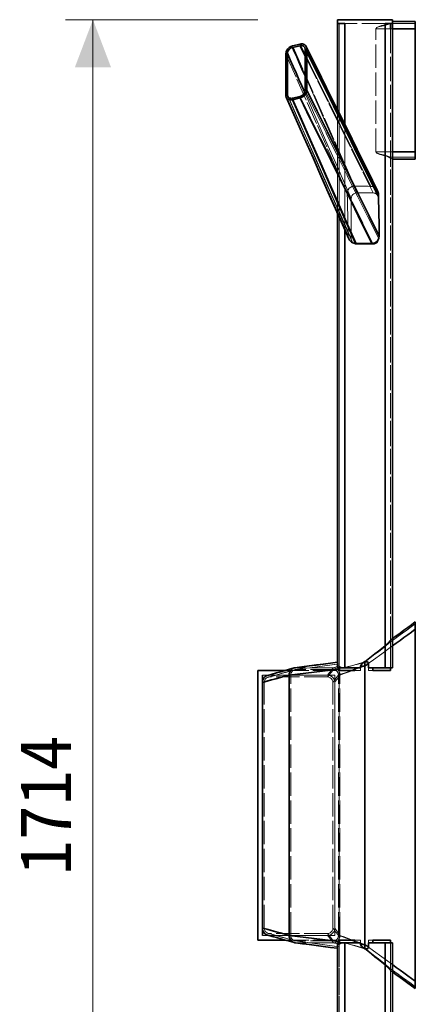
# Model space of a CAD drawing. Header units: millimetres. Extents: x 0 to 420, y 0 to 297.
# Tile 7 of 13: x 108 to 129, y 189 to 243. Entities that reach past the tile are written whole.
import ezdxf
from ezdxf.enums import TextEntityAlignment as Align

# ---------------------------------------------------------------- set-up
doc = ezdxf.new("R2010")
doc.units = ezdxf.units.MM
doc.linetypes.add('DASHED', pattern=[1.524, 1.27, -0.254])
for name, color, linetype, lineweight, true_color in [('DIM', 7, 'Continuous', 18, 0x1e5aa0), ('HIDDEN', 7, 'DASHED', 13, 0x969696), ('OUTLINE', 7, 'Continuous', 35, 0x141414)]:
    doc.layers.add(name, color=color, linetype=linetype, lineweight=lineweight, true_color=true_color)
doc.styles.add('ZH', font='simsun.ttc')

msp = doc.modelspace()

# ---------------------------------------------------------------- hatches: boundary and pattern name
at = {"layer": 'DIM'}
msp.add_hatch(color=7, dxfattribs=at).paths.add_polyline_path([(111.7, 242.85), (110.712, 240.25), (112.688, 240.25)])

# ---------------------------------------------------------------- linework, layer by layer
for points in [[(120.7, 242.85), (110.2, 242.85)], [(111.7, 157.15), (111.7, 242.85)]]:
    msp.add_lwpolyline(points, dxfattribs=at)
at = {"layer": 'HIDDEN'}
for points in [[(125.05, 242.65), (125.05, 242.85)], [(125.05, 242.85), (128.05, 242.85)], [(128.05, 242.65), (128.05, 242.85)], [(125.45, 242.65), (125.383, 242.65), (125.317, 242.65), (125.25, 242.65), (125.183, 242.65), (125.117, 242.65), (125.05, 242.65)], [(125.05, 207.631), (125.05, 242.65)], [(125.05, 242.65), (125.117, 242.65), (125.183, 242.65), (125.25, 242.65), (125.317, 242.65), (125.383, 242.65), (125.45, 242.65)], [(125.05, 242.65), (125.45, 242.65)], [(125.45, 242.65), (125.4, 242.65), (125.35, 242.65), (125.3, 242.65), (125.25, 242.65), (125.2, 242.65), (125.15, 242.65)], [(125.15, 242.65), (125.15, 207.552)], [(125.15, 242.65), (125.2, 242.65), (125.25, 242.65), (125.3, 242.65), (125.35, 242.65), (125.4, 242.65), (125.45, 242.65)], [(125.15, 207.35), (125.15, 242.65)], [(125.45, 207.522), (125.45, 242.65)], [(127.65, 242.65), (125.45, 242.65)], [(127.65, 242.65), (125.45, 242.65)], [(125.45, 207.507), (125.45, 242.65)], [(125.45, 207.5), (125.45, 242.65)], [(127.65, 242.569), (127.556, 242.549), (127.462, 242.527), (127.37, 242.5), (127.28, 242.468), (127.194, 242.424), (127.139, 242.35)], [(127.65, 242.536), (127.558, 242.521), (127.466, 242.502), (127.375, 242.481), (127.285, 242.454), (127.199, 242.417), (127.139, 242.35)], [(127.139, 235.65), (127.139, 242.35)], [(127.139, 235.65), (127.139, 242.35)], [(127.139, 242.35), (129.3, 242.35)], [(127.139, 242.35), (129.3, 242.35)], [(127.65, 242.65), (127.7, 242.65), (127.75, 242.65), (127.8, 242.65), (127.85, 242.65), (127.9, 242.65), (127.95, 242.65)], [(127.933, 242.65), (127.885, 242.65), (127.838, 242.65), (127.791, 242.65), (127.744, 242.65), (127.697, 242.65), (127.65, 242.65)], [(127.65, 242.536), (127.65, 242.65)], [(127.65, 242.536), (127.699, 242.549), (127.747, 242.568), (127.793, 242.59), (127.838, 242.613), (127.884, 242.635), (127.933, 242.65)], [(128.05, 242.65), (127.983, 242.65), (127.917, 242.65), (127.85, 242.65), (127.783, 242.65), (127.717, 242.65), (127.65, 242.65)], [(127.65, 242.65), (128.05, 242.65)], [(127.65, 242.569), (127.65, 242.65)], [(127.65, 242.569), (127.683, 242.577), (127.715, 242.588), (127.747, 242.602), (127.777, 242.617), (127.808, 242.633), (127.837, 242.65)], [(127.65, 242.65), (127.681, 242.65), (127.712, 242.65), (127.744, 242.65), (127.775, 242.65), (127.806, 242.65), (127.837, 242.65)], [(127.65, 207.5), (127.65, 242.65)], [(127.837, 242.65), (127.873, 242.65), (127.908, 242.65), (127.944, 242.65), (127.979, 242.65), (128.015, 242.65), (128.05, 242.65)], [(127.933, 242.65), (129.3, 242.65)], [(129.3, 242.65), (127.95, 242.65)], [(127.95, 207.5), (127.95, 242.65)], [(127.95, 242.35), (127.95, 235.65)], [(127.95, 242.35), (128.175, 242.35), (128.4, 242.35), (128.625, 242.35), (128.85, 242.35), (129.075, 242.35), (129.3, 242.35)], [(128.05, 242.65), (128.05, 242.667), (128.05, 242.683), (128.05, 242.7), (128.05, 242.717), (128.05, 242.733), (128.05, 242.75)], [(128.05, 242.75), (128.05, 242.733), (128.05, 242.717), (128.05, 242.7), (128.05, 242.683), (128.05, 242.667), (128.05, 242.65)], [(128.05, 242.75), (128.258, 242.75), (128.467, 242.75), (128.675, 242.75), (128.883, 242.75), (129.092, 242.75), (129.3, 242.75)], [(128.05, 242.35), (128.05, 242.4), (128.05, 242.45), (128.05, 242.5), (128.05, 242.55), (128.05, 242.6), (128.05, 242.65)], [(128.05, 242.35), (128.05, 235.65)], [(129.3, 242.35), (129.3, 242.417), (129.3, 242.483), (129.3, 242.55), (129.3, 242.617), (129.3, 242.683), (129.3, 242.75)], [(129.3, 242.35), (129.3, 242.4), (129.3, 242.45), (129.3, 242.5), (129.3, 242.55), (129.3, 242.6), (129.3, 242.65)], [(129.3, 242.65), (129.3, 242.6), (129.3, 242.55), (129.3, 242.5), (129.3, 242.45), (129.3, 242.4), (129.3, 242.35)], [(129.3, 242.35), (129.3, 235.65)], [(129.3, 242.35), (129.3, 235.65)], [(129.3, 242.35), (129.3, 235.65)], [(125.979, 233.773), (125.415, 235.048), (124.851, 236.322), (124.286, 237.596), (123.722, 238.87), (123.158, 240.145), (122.594, 241.419)], [(126.871, 233.759), (126.319, 234.867), (125.767, 235.975), (125.215, 237.084), (124.663, 238.192), (124.11, 239.3), (123.558, 240.408), (123.006, 241.517)], [(127.269, 233.233), (126.696, 234.391), (126.124, 235.548), (125.551, 236.706), (124.979, 237.863), (124.406, 239.021), (123.834, 240.178), (123.261, 241.336)], [(127.3, 233.1), (126.726, 234.264), (126.152, 235.428), (125.578, 236.591), (125.004, 237.755), (124.43, 238.919), (123.855, 240.083), (123.281, 241.246)], [(125.585, 233.363), (125.025, 234.635), (124.465, 235.907), (123.906, 237.179), (123.346, 238.452), (122.787, 239.724), (122.227, 240.996)], [(127, 233.4), (126.38, 234.647), (125.76, 235.893), (125.141, 237.14), (124.521, 238.386), (123.901, 239.633), (123.281, 240.88)], [(126.1, 233.4), (125.63, 234.463), (125.16, 235.526), (124.691, 236.589), (124.221, 237.653), (123.751, 238.716), (123.281, 239.779)], [(125.63, 231.058), (125.063, 232.337), (124.496, 233.616), (123.929, 234.895), (123.361, 236.174), (122.794, 237.453), (122.227, 238.732)], [(125.8, 230.9), (125.303, 232.022), (124.805, 233.144), (124.308, 234.266), (123.811, 235.388), (123.313, 236.51), (122.816, 237.632), (122.319, 238.754)], [(125.826, 230.779), (125.327, 231.906), (124.829, 233.034), (124.33, 234.161), (123.831, 235.289), (123.333, 236.416), (122.834, 237.544), (122.335, 238.671)], [(126.1, 230.6), (125.599, 231.738), (125.098, 232.876), (124.597, 234.015), (124.096, 235.153), (123.596, 236.291), (123.095, 237.429), (122.594, 238.567)], [(127, 230.6), (126.429, 231.752), (125.859, 232.904), (125.288, 234.056), (124.718, 235.209), (124.147, 236.361), (123.577, 237.513), (123.006, 238.665)], [(125.8, 233.1), (125.377, 234.063), (124.953, 235.026), (124.53, 235.989), (124.106, 236.952), (123.683, 237.915), (123.259, 238.878)], [(127.3, 230.9), (126.726, 232.055), (126.152, 233.209), (125.578, 234.364), (125.004, 235.518), (124.43, 236.673), (123.855, 237.827), (123.281, 238.982)], [(125.05, 232.286), (125.05, 237.943)], [(125.45, 231.381), (125.45, 237.135)], [(127.139, 235.65), (127.199, 235.583), (127.285, 235.546), (127.375, 235.519), (127.466, 235.498), (127.558, 235.479), (127.65, 235.464)], [(127.139, 235.65), (127.194, 235.576), (127.28, 235.532), (127.37, 235.5), (127.462, 235.473), (127.556, 235.451), (127.65, 235.431)], [(127.139, 235.65), (127.499, 235.65), (127.86, 235.65), (128.22, 235.65), (128.58, 235.65), (128.94, 235.65), (129.3, 235.65)], [(127.139, 235.65), (127.499, 235.65), (127.86, 235.65), (128.22, 235.65), (128.58, 235.65), (128.94, 235.65), (129.3, 235.65)], [(127.933, 235.35), (127.884, 235.365), (127.838, 235.387), (127.793, 235.41), (127.747, 235.432), (127.699, 235.451), (127.65, 235.464)], [(127.65, 208.663), (127.65, 235.464)], [(127.65, 208.716), (127.65, 235.431)], [(128.033, 235.25), (127.967, 235.275), (127.906, 235.31), (127.844, 235.346), (127.782, 235.381), (127.718, 235.411), (127.65, 235.431)], [(127.933, 235.35), (128.16, 235.35), (128.388, 235.35), (128.616, 235.35), (128.844, 235.35), (129.072, 235.35), (129.3, 235.35)], [(127.95, 235.35), (127.947, 235.35), (127.944, 235.35), (127.941, 235.35), (127.938, 235.35), (127.935, 235.35), (127.933, 235.35)], [(127.95, 235.35), (127.95, 235.4), (127.95, 235.45), (127.95, 235.5), (127.95, 235.55), (127.95, 235.6), (127.95, 235.65)], [(127.95, 235.65), (129.3, 235.65)], [(127.95, 208.918), (127.95, 235.35)], [(127.95, 235.35), (128.175, 235.35), (128.4, 235.35), (128.625, 235.35), (128.85, 235.35), (129.075, 235.35), (129.3, 235.35)], [(128.033, 235.25), (128.036, 235.25), (128.039, 235.25), (128.042, 235.25), (128.044, 235.25), (128.047, 235.25), (128.05, 235.25)], [(128.05, 235.25), (128.047, 235.25), (128.044, 235.25), (128.042, 235.25), (128.039, 235.25), (128.036, 235.25), (128.033, 235.25)], [(128.05, 235.25), (128.05, 235.317), (128.05, 235.383), (128.05, 235.45), (128.05, 235.517), (128.05, 235.583), (128.05, 235.65)], [(128.05, 209.091), (128.05, 235.25)], [(129.3, 235.35), (129.3, 235.4), (129.3, 235.45), (129.3, 235.5), (129.3, 235.55), (129.3, 235.6), (129.3, 235.65)], [(129.3, 235.65), (129.3, 235.6), (129.3, 235.55), (129.3, 235.5), (129.3, 235.45), (129.3, 235.4), (129.3, 235.35)], [(129.3, 235.25), (129.3, 235.317), (129.3, 235.383), (129.3, 235.45), (129.3, 235.517), (129.3, 235.583), (129.3, 235.65)], [(125.585, 233.363), (125.595, 233.468), (125.631, 233.569), (125.692, 233.655), (125.775, 233.722), (125.873, 233.762), (125.979, 233.773)], [(125.979, 233.773), (126.128, 233.771), (126.276, 233.768), (126.425, 233.766), (126.574, 233.764), (126.722, 233.761), (126.871, 233.759)], [(126.871, 233.759), (126.916, 233.755), (126.961, 233.746), (127.004, 233.732), (127.046, 233.713), (127.085, 233.69), (127.122, 233.664)], [(125.63, 231.058), (125.625, 231.442), (125.619, 231.826), (125.613, 232.21), (125.605, 232.594), (125.596, 232.979), (125.585, 233.363)], [(126.1, 233.4), (126.022, 233.39), (125.95, 233.36), (125.888, 233.312), (125.84, 233.25), (125.81, 233.178), (125.8, 233.1)], [(125.8, 233.1), (125.81, 233.178), (125.84, 233.25), (125.888, 233.312), (125.95, 233.36), (126.022, 233.39), (126.1, 233.4)], [(125.8, 233.1), (125.8, 230.9)], [(125.8, 230.9), (125.8, 233.1)], [(127, 233.4), (126.1, 233.4)], [(127, 233.4), (126.1, 233.4)], [(127.3, 233.1), (127.29, 233.178), (127.26, 233.25), (127.212, 233.312), (127.15, 233.36), (127.078, 233.39), (127, 233.4)], [(127, 233.4), (127.055, 233.395), (127.109, 233.38), (127.158, 233.355), (127.202, 233.321), (127.24, 233.28), (127.269, 233.233)], [(127.269, 233.233), (127.278, 233.212), (127.286, 233.19), (127.292, 233.168), (127.296, 233.146), (127.299, 233.123), (127.3, 233.1)], [(127.3, 230.9), (127.3, 233.1)], [(127.3, 230.9), (127.3, 233.1)], [(125.666, 230.893), (125.655, 230.919), (125.646, 230.946), (125.64, 230.974), (125.634, 231.001), (125.631, 231.029), (125.63, 231.058)], [(125.8, 230.9), (125.81, 230.822), (125.84, 230.75), (125.888, 230.688), (125.95, 230.64), (126.022, 230.61), (126.1, 230.6)], [(125.826, 230.779), (125.818, 230.798), (125.811, 230.818), (125.806, 230.838), (125.803, 230.859), (125.801, 230.879), (125.8, 230.9)], [(126.1, 230.6), (126.043, 230.606), (125.987, 230.622), (125.936, 230.649), (125.891, 230.685), (125.854, 230.728), (125.826, 230.779)], [(126.1, 230.6), (127, 230.6)], [(127, 230.6), (126.1, 230.6)], [(127.3, 230.9), (127.29, 230.822), (127.26, 230.75), (127.212, 230.688), (127.15, 230.64), (127.078, 230.61), (127, 230.6)], [(127, 230.6), (127.078, 230.61), (127.15, 230.64), (127.212, 230.688), (127.26, 230.75), (127.29, 230.822), (127.3, 230.9)], [(128.007, 209.059), (128.222, 209.216), (128.438, 209.373), (128.653, 209.53), (128.869, 209.686), (129.084, 209.843), (129.3, 210)], [(129.3, 209.6), (129.3, 209.667), (129.3, 209.733), (129.3, 209.8), (129.3, 209.867), (129.3, 209.933), (129.3, 210)], [(126.55, 207.6), (127.008, 207.933), (127.467, 208.267), (127.925, 208.6), (128.383, 208.933), (128.842, 209.267), (129.3, 209.6)], [(126.55, 207.6), (127.008, 207.933), (127.467, 208.267), (127.925, 208.6), (128.383, 208.933), (128.842, 209.267), (129.3, 209.6)], [(127.895, 208.878), (128.129, 209.049), (128.363, 209.219), (128.598, 209.389), (128.832, 209.559), (129.066, 209.73), (129.3, 209.9)], [(127.95, 208.918), (128.175, 209.082), (128.4, 209.245), (128.625, 209.409), (128.85, 209.573), (129.075, 209.736), (129.3, 209.9)], [(127.95, 208.618), (128.175, 208.782), (128.4, 208.945), (128.625, 209.109), (128.85, 209.273), (129.075, 209.436), (129.3, 209.6)], [(129.3, 209.9), (129.3, 209.85), (129.3, 209.8), (129.3, 209.75), (129.3, 209.7), (129.3, 209.65), (129.3, 209.6)], [(129.3, 209.6), (129.3, 209.65), (129.3, 209.7), (129.3, 209.75), (129.3, 209.8), (129.3, 209.85), (129.3, 209.9)], [(129.3, 190.4), (129.3, 209.6)], [(129.3, 190.4), (129.3, 209.6)], [(129.3, 190.4), (129.3, 209.6)], [(127.65, 208.716), (127.713, 208.769), (127.773, 208.826), (127.831, 208.885), (127.888, 208.945), (127.946, 209.004), (128.007, 209.059)], [(128.007, 209.059), (128.014, 209.065), (128.021, 209.07), (128.028, 209.075), (128.036, 209.08), (128.043, 209.086), (128.05, 209.091)], [(128.05, 208.691), (128.05, 208.758), (128.05, 208.824), (128.05, 208.891), (128.05, 208.958), (128.05, 209.024), (128.05, 209.091)], [(126.55, 207.833), (126.732, 207.983), (126.914, 208.131), (127.097, 208.278), (127.281, 208.425), (127.465, 208.571), (127.65, 208.716)], [(126.55, 207.798), (126.732, 207.945), (126.914, 208.09), (127.097, 208.234), (127.281, 208.378), (127.465, 208.52), (127.65, 208.663)], [(127.65, 208.663), (127.692, 208.697), (127.734, 208.733), (127.774, 208.769), (127.813, 208.807), (127.853, 208.844), (127.895, 208.878)], [(127.895, 208.878), (127.904, 208.885), (127.913, 208.892), (127.923, 208.898), (127.932, 208.905), (127.941, 208.912), (127.95, 208.918)], [(127.95, 208.618), (127.95, 208.668), (127.95, 208.718), (127.95, 208.768), (127.95, 208.818), (127.95, 208.868), (127.95, 208.918)], [(127.95, 207.35), (127.95, 207.561), (127.95, 207.773), (127.95, 207.984), (127.95, 208.195), (127.95, 208.407), (127.95, 208.618)], [(128.05, 207.5), (128.05, 207.698), (128.05, 207.897), (128.05, 208.095), (128.05, 208.294), (128.05, 208.492), (128.05, 208.691)], [(120.7, 192.65), (120.7, 207.35)], [(120.7, 207.35), (125.15, 207.35)], [(121.269, 206.989), (121.507, 207.056), (121.745, 207.123), (121.983, 207.19), (122.221, 207.257), (122.46, 207.324), (122.698, 207.391)], [(121.35, 207.1), (121.585, 207.167), (121.82, 207.233), (122.055, 207.3), (122.29, 207.367), (122.525, 207.433), (122.76, 207.5)], [(121.35, 207), (121.585, 207.067), (121.82, 207.133), (122.055, 207.2), (122.29, 207.267), (122.525, 207.333), (122.76, 207.4)], [(122.184, 207.35), (125.15, 207.35)], [(122.499, 207.1), (122.941, 207.155), (123.383, 207.209), (123.825, 207.264), (124.266, 207.318), (124.708, 207.373), (125.15, 207.427)], [(122.698, 207.391), (122.64, 207.367), (122.591, 207.328), (122.551, 207.279), (122.522, 207.223), (122.505, 207.163), (122.499, 207.1)], [(122.73, 207.398), (122.725, 207.397), (122.719, 207.396), (122.714, 207.395), (122.709, 207.394), (122.703, 207.393), (122.698, 207.391)], [(125.15, 207.716), (124.747, 207.663), (124.343, 207.61), (123.94, 207.557), (123.537, 207.504), (123.134, 207.451), (122.73, 207.398)], [(122.76, 207.4), (122.755, 207.4), (122.75, 207.4), (122.745, 207.4), (122.74, 207.399), (122.735, 207.399), (122.73, 207.398)], [(122.76, 207.4), (123.158, 207.453), (123.556, 207.505), (123.955, 207.558), (124.353, 207.61), (124.752, 207.663), (125.15, 207.715)], [(124.84, 207.5), (122.76, 207.5)], [(124.84, 207.4), (122.76, 207.4)], [(124.5, 207.1), (124.557, 207.167), (124.613, 207.233), (124.67, 207.3), (124.727, 207.367), (124.784, 207.433), (124.84, 207.5)], [(124.5, 207), (124.557, 207.067), (124.613, 207.133), (124.67, 207.2), (124.727, 207.267), (124.784, 207.333), (124.84, 207.4)], [(124.84, 207.5), (124.889, 207.514), (124.937, 207.528), (124.985, 207.542), (125.033, 207.556), (125.081, 207.57), (125.13, 207.585)], [(124.84, 207.5), (124.937, 207.484), (125.023, 207.44), (125.094, 207.373), (125.146, 207.29), (125.177, 207.197), (125.187, 207.1)], [(124.84, 207.4), (124.892, 207.415), (124.944, 207.43), (124.996, 207.445), (125.048, 207.461), (125.1, 207.476), (125.152, 207.491)], [(125.101, 207.1), (125.093, 207.173), (125.069, 207.242), (125.031, 207.304), (124.978, 207.355), (124.913, 207.388), (124.84, 207.4)], [(125.05, 207.5), (125.05, 207.55), (125.05, 207.601), (125.05, 207.651), (125.05, 207.702), (125.05, 207.752), (125.05, 207.803)], [(125.05, 207.803), (125.05, 207.802), (125.05, 207.802), (125.05, 207.802), (125.05, 207.802), (125.05, 207.802), (125.05, 207.802)], [(125.05, 207.802), (125.05, 207.774), (125.05, 207.745), (125.05, 207.716), (125.05, 207.688), (125.05, 207.659), (125.05, 207.631)], [(125.05, 207.631), (125.056, 207.616), (125.068, 207.605), (125.083, 207.598), (125.098, 207.592), (125.114, 207.588), (125.13, 207.585)], [(125.151, 207.5), (125.135, 207.5), (125.118, 207.5), (125.101, 207.5), (125.084, 207.5), (125.067, 207.5), (125.05, 207.5)], [(125.101, 207.1), (125.221, 207.142), (125.342, 207.183), (125.463, 207.225), (125.584, 207.267), (125.704, 207.308), (125.825, 207.35)], [(125.13, 207.585), (125.172, 207.572), (125.212, 207.554), (125.252, 207.536), (125.293, 207.52), (125.336, 207.507), (125.379, 207.5)], [(125.15, 207.427), (125.15, 207.475), (125.15, 207.523), (125.15, 207.571), (125.15, 207.619), (125.15, 207.668), (125.15, 207.716)], [(125.15, 207.716), (125.15, 207.716), (125.15, 207.716), (125.15, 207.715), (125.15, 207.715), (125.15, 207.715), (125.15, 207.715)], [(125.15, 207.715), (125.15, 207.688), (125.15, 207.661), (125.15, 207.634), (125.15, 207.606), (125.15, 207.579), (125.15, 207.552)], [(125.15, 207.552), (125.16, 207.537), (125.177, 207.529), (125.196, 207.525), (125.214, 207.522), (125.233, 207.521), (125.252, 207.52)], [(125.15, 207.35), (125.15, 207.363), (125.15, 207.376), (125.15, 207.389), (125.15, 207.401), (125.15, 207.414), (125.15, 207.427)], [(126.307, 207.35), (126.115, 207.35), (125.922, 207.35), (125.729, 207.35), (125.536, 207.35), (125.343, 207.35), (125.15, 207.35)], [(125.15, 207.35), (125.15, 207.35), (125.151, 207.35), (125.151, 207.35), (125.151, 207.35), (125.152, 207.35), (125.152, 207.35)], [(125.15, 192.65), (125.15, 207.35)], [(125.15, 192.65), (125.15, 207.35)], [(125.151, 207.5), (125.201, 207.5), (125.251, 207.5), (125.301, 207.5), (125.35, 207.5), (125.4, 207.5), (125.45, 207.5)], [(125.182, 207.5), (125.194, 207.503), (125.206, 207.507), (125.217, 207.51), (125.229, 207.514), (125.24, 207.517), (125.252, 207.52)], [(125.187, 207.1), (125.414, 207.183), (125.641, 207.267), (125.869, 207.35), (126.096, 207.433), (126.323, 207.517), (126.55, 207.6)], [(125.252, 207.52), (125.285, 207.519), (125.318, 207.516), (125.351, 207.514), (125.384, 207.514), (125.417, 207.517), (125.45, 207.522)], [(125.379, 207.5), (125.384, 207.5), (125.388, 207.5), (125.393, 207.5), (125.398, 207.5), (125.403, 207.5), (125.407, 207.5)], [(125.407, 207.5), (125.403, 207.5), (125.398, 207.5), (125.393, 207.5), (125.388, 207.5), (125.384, 207.5), (125.379, 207.5)], [(125.407, 207.5), (125.414, 207.501), (125.422, 207.501), (125.429, 207.502), (125.436, 207.504), (125.443, 207.505), (125.45, 207.507)], [(125.45, 207.507), (125.634, 207.558), (125.818, 207.61), (126.002, 207.664), (126.185, 207.72), (126.368, 207.776), (126.55, 207.833)], [(125.45, 207.522), (125.634, 207.566), (125.818, 207.611), (126.001, 207.656), (126.184, 207.703), (126.367, 207.75), (126.55, 207.798)], [(125.994, 207.5), (125.45, 207.5)], [(125.994, 207.408), (126.087, 207.44), (126.179, 207.472), (126.272, 207.504), (126.365, 207.536), (126.457, 207.568), (126.55, 207.6)], [(126.312, 207.5), (126.259, 207.5), (126.206, 207.5), (126.153, 207.5), (126.1, 207.5), (126.047, 207.5), (125.994, 207.5)], [(125.994, 207.35), (126.307, 207.35)], [(126.307, 207.57), (126.323, 207.625), (126.357, 207.672), (126.401, 207.71), (126.448, 207.743), (126.498, 207.772), (126.55, 207.798)], [(126.307, 207.57), (126.348, 207.575), (126.388, 207.58), (126.429, 207.585), (126.469, 207.59), (126.51, 207.595), (126.55, 207.6)], [(126.307, 207.35), (126.307, 207.387), (126.307, 207.423), (126.307, 207.46), (126.307, 207.497), (126.307, 207.533), (126.307, 207.57)], [(126.55, 207.6), (126.55, 207.639), (126.55, 207.678), (126.55, 207.717), (126.55, 207.755), (126.55, 207.794), (126.55, 207.833)], [(126.55, 207.798), (126.588, 207.807), (126.627, 207.813), (126.665, 207.812), (126.703, 207.801), (126.73, 207.774), (126.737, 207.736)], [(126.55, 207.798), (126.55, 207.765), (126.55, 207.732), (126.55, 207.699), (126.55, 207.666), (126.55, 207.633), (126.55, 207.6)], [(126.55, 207.6), (126.55, 207.633), (126.55, 207.666), (126.55, 207.699), (126.55, 207.732), (126.55, 207.765), (126.55, 207.798)], [(126.55, 207.6), (126.581, 207.623), (126.612, 207.645), (126.644, 207.668), (126.675, 207.691), (126.706, 207.714), (126.737, 207.736)], [(126.55, 192.4), (126.55, 207.6)], [(126.55, 192.4), (126.55, 207.6)], [(126.55, 192.4), (126.55, 207.6)], [(126.737, 207.35), (126.737, 207.414), (126.737, 207.479), (126.737, 207.543), (126.737, 207.608), (126.737, 207.672), (126.737, 207.736)], [(126.737, 207.5), (126.779, 207.5), (126.821, 207.5), (126.862, 207.5), (126.904, 207.5), (126.946, 207.5), (126.987, 207.5)], [(126.737, 207.35), (126.94, 207.35), (127.142, 207.35), (127.344, 207.35), (127.546, 207.35), (127.748, 207.35), (127.95, 207.35)], [(126.737, 207.35), (126.987, 207.35)], [(127.65, 207.5), (126.987, 207.5)], [(127.65, 207.5), (127.7, 207.5), (127.75, 207.5), (127.8, 207.5), (127.85, 207.5), (127.9, 207.5), (127.95, 207.5)], [(127.95, 207.5), (127.967, 207.5), (127.983, 207.5), (128, 207.5), (128.017, 207.5), (128.033, 207.5), (128.05, 207.5)], [(124.9, 207.1), (120.95, 207.1)], [(124.9, 207.1), (120.95, 207.1)], [(120.95, 192.9), (120.95, 207.1)], [(121.05, 206.7), (121.292, 206.767), (121.533, 206.833), (121.775, 206.9), (122.016, 206.967), (122.258, 207.033), (122.499, 207.1)], [(121.05, 206.7), (121.057, 206.764), (121.078, 206.826), (121.111, 206.881), (121.155, 206.928), (121.209, 206.965), (121.269, 206.989)], [(121.242, 207.085), (121.26, 207.09), (121.277, 207.093), (121.295, 207.096), (121.314, 207.098), (121.332, 207.1), (121.35, 207.1)], [(121.269, 206.989), (121.282, 206.992), (121.295, 206.995), (121.309, 206.997), (121.323, 206.999), (121.336, 207), (121.35, 207)], [(124.5, 207.1), (121.35, 207.1)], [(124.5, 207), (121.35, 207)], [(122.499, 192.9), (122.499, 207.1)], [(124.5, 207.1), (124.604, 207.086), (124.7, 207.046), (124.783, 206.983), (124.846, 206.9), (124.886, 206.804), (124.9, 206.7)], [(124.5, 207), (124.578, 206.99), (124.65, 206.96), (124.712, 206.912), (124.76, 206.85), (124.79, 206.778), (124.8, 206.7)], [(124.8, 206.7), (124.85, 206.767), (124.9, 206.833), (124.95, 206.9), (125, 206.967), (125.05, 207.033), (125.101, 207.1)], [(124.9, 192.9), (124.9, 207.1)], [(124.9, 192.9), (124.9, 207.1)], [(124.9, 206.7), (124.948, 206.767), (124.996, 206.833), (125.044, 206.9), (125.091, 206.967), (125.139, 207.033), (125.187, 207.1)], [(125.101, 192.9), (125.101, 207.1)], [(125.187, 192.9), (125.187, 207.1)], [(120.95, 193.3), (120.95, 206.7)], [(121.05, 193.3), (121.05, 206.7)], [(124.8, 193.3), (124.8, 206.7)], [(124.9, 193.3), (124.9, 206.7)], [(124.9, 192.9), (120.95, 192.9)], [(124.9, 192.9), (120.95, 192.9)], [(121.269, 193.011), (121.209, 193.035), (121.155, 193.072), (121.111, 193.119), (121.078, 193.174), (121.057, 193.236), (121.05, 193.3)], [(121.05, 193.3), (121.292, 193.233), (121.533, 193.167), (121.775, 193.1), (122.016, 193.033), (122.258, 192.967), (122.499, 192.9)], [(121.35, 192.9), (121.332, 192.9), (121.314, 192.902), (121.295, 192.904), (121.277, 192.907), (121.26, 192.91), (121.242, 192.915)], [(121.35, 193), (121.336, 193), (121.323, 193.001), (121.309, 193.003), (121.295, 193.005), (121.282, 193.008), (121.269, 193.011)], [(121.269, 193.011), (121.507, 192.944), (121.745, 192.877), (121.983, 192.81), (122.221, 192.743), (122.46, 192.676), (122.698, 192.609)], [(121.35, 193), (121.585, 192.933), (121.82, 192.867), (122.055, 192.8), (122.29, 192.733), (122.525, 192.667), (122.76, 192.6)], [(124.5, 193), (121.35, 193)], [(124.5, 192.9), (121.35, 192.9)], [(121.35, 192.9), (121.585, 192.833), (121.82, 192.767), (122.055, 192.7), (122.29, 192.633), (122.525, 192.567), (122.76, 192.5)], [(122.499, 192.9), (122.505, 192.837), (122.522, 192.777), (122.551, 192.721), (122.591, 192.672), (122.64, 192.633), (122.698, 192.609)], [(122.499, 192.9), (122.941, 192.845), (123.383, 192.791), (123.825, 192.736), (124.266, 192.682), (124.708, 192.627), (125.15, 192.573)], [(124.8, 193.3), (124.79, 193.222), (124.76, 193.15), (124.712, 193.088), (124.65, 193.04), (124.578, 193.01), (124.5, 193)], [(124.9, 193.3), (124.886, 193.196), (124.846, 193.1), (124.783, 193.017), (124.7, 192.954), (124.604, 192.914), (124.5, 192.9)], [(124.5, 193), (124.557, 192.933), (124.613, 192.867), (124.67, 192.8), (124.727, 192.733), (124.784, 192.667), (124.84, 192.6)], [(124.5, 192.9), (124.557, 192.833), (124.613, 192.767), (124.67, 192.7), (124.727, 192.633), (124.784, 192.567), (124.84, 192.5)], [(124.8, 193.3), (124.85, 193.233), (124.9, 193.167), (124.95, 193.1), (125, 193.033), (125.05, 192.967), (125.101, 192.9)], [(125.187, 192.9), (125.177, 192.803), (125.146, 192.71), (125.094, 192.627), (125.023, 192.56), (124.937, 192.516), (124.84, 192.5)], [(124.84, 192.6), (124.913, 192.612), (124.978, 192.645), (125.031, 192.696), (125.069, 192.758), (125.093, 192.827), (125.101, 192.9)], [(124.9, 193.3), (124.948, 193.233), (124.996, 193.167), (125.044, 193.1), (125.091, 193.033), (125.139, 192.967), (125.187, 192.9)], [(125.101, 192.9), (125.221, 192.858), (125.342, 192.817), (125.463, 192.775), (125.584, 192.733), (125.704, 192.692), (125.825, 192.65)], [(125.187, 192.9), (125.414, 192.817), (125.641, 192.733), (125.869, 192.65), (126.096, 192.567), (126.323, 192.483), (126.55, 192.4)], [(120.7, 192.65), (125.15, 192.65)], [(122.184, 192.65), (125.15, 192.65)], [(122.698, 192.609), (122.703, 192.607), (122.709, 192.606), (122.714, 192.605), (122.719, 192.604), (122.725, 192.603), (122.73, 192.602)], [(122.73, 192.602), (122.735, 192.601), (122.74, 192.601), (122.745, 192.6), (122.75, 192.6), (122.755, 192.6), (122.76, 192.6)], [(125.15, 192.284), (124.747, 192.337), (124.343, 192.39), (123.94, 192.443), (123.537, 192.496), (123.134, 192.549), (122.73, 192.602)], [(122.76, 192.6), (123.158, 192.547), (123.556, 192.495), (123.955, 192.442), (124.353, 192.39), (124.752, 192.337), (125.15, 192.285)], [(124.84, 192.6), (122.76, 192.6)], [(124.84, 192.5), (122.76, 192.5)], [(124.84, 192.6), (124.892, 192.585), (124.944, 192.57), (124.996, 192.555), (125.048, 192.539), (125.1, 192.524), (125.152, 192.509)], [(124.84, 192.5), (124.889, 192.486), (124.937, 192.472), (124.985, 192.458), (125.033, 192.444), (125.081, 192.43), (125.13, 192.415)], [(125.05, 192.197), (125.05, 192.248), (125.05, 192.298), (125.05, 192.349), (125.05, 192.399), (125.05, 192.45), (125.05, 192.5)], [(125.151, 192.5), (125.135, 192.5), (125.118, 192.5), (125.101, 192.5), (125.084, 192.5), (125.067, 192.5), (125.05, 192.5)], [(125.13, 192.415), (125.114, 192.412), (125.098, 192.408), (125.083, 192.402), (125.068, 192.395), (125.056, 192.384), (125.05, 192.369)], [(125.05, 192.369), (125.05, 192.341), (125.05, 192.312), (125.05, 192.284), (125.05, 192.255), (125.05, 192.226), (125.05, 192.198)], [(125.05, 192.369), (125.05, 157.35)], [(125.379, 192.5), (125.336, 192.493), (125.293, 192.48), (125.252, 192.464), (125.212, 192.446), (125.172, 192.428), (125.13, 192.415)], [(125.15, 192.65), (125.343, 192.65), (125.536, 192.65), (125.729, 192.65), (125.922, 192.65), (126.115, 192.65), (126.307, 192.65)], [(125.15, 192.573), (125.15, 192.586), (125.15, 192.599), (125.15, 192.611), (125.15, 192.624), (125.15, 192.637), (125.15, 192.65)], [(125.15, 192.65), (125.15, 157.35)], [(125.152, 192.65), (125.152, 192.65), (125.151, 192.65), (125.151, 192.65), (125.151, 192.65), (125.15, 192.65), (125.15, 192.65)], [(125.15, 192.284), (125.15, 192.332), (125.15, 192.381), (125.15, 192.429), (125.15, 192.477), (125.15, 192.525), (125.15, 192.573)], [(125.252, 192.48), (125.233, 192.479), (125.214, 192.478), (125.196, 192.475), (125.177, 192.471), (125.16, 192.463), (125.15, 192.448)], [(125.15, 192.448), (125.15, 192.421), (125.15, 192.394), (125.15, 192.366), (125.15, 192.339), (125.15, 192.312), (125.15, 192.285)], [(125.15, 192.448), (125.15, 157.35)], [(125.15, 192.285), (125.15, 192.285), (125.15, 192.285), (125.15, 192.285), (125.15, 192.284), (125.15, 192.284), (125.15, 192.284)], [(125.45, 192.5), (125.4, 192.5), (125.35, 192.5), (125.301, 192.5), (125.251, 192.5), (125.201, 192.5), (125.151, 192.5)], [(125.182, 192.5), (125.194, 192.497), (125.206, 192.493), (125.217, 192.49), (125.229, 192.486), (125.24, 192.483), (125.252, 192.48)], [(125.45, 192.478), (125.417, 192.483), (125.384, 192.486), (125.351, 192.486), (125.318, 192.484), (125.285, 192.481), (125.252, 192.48)], [(125.407, 192.5), (125.403, 192.5), (125.398, 192.5), (125.393, 192.5), (125.388, 192.5), (125.384, 192.5), (125.379, 192.5)], [(125.407, 192.5), (125.403, 192.5), (125.398, 192.5), (125.393, 192.5), (125.388, 192.5), (125.384, 192.5), (125.379, 192.5)], [(125.45, 192.493), (125.443, 192.495), (125.436, 192.496), (125.429, 192.498), (125.422, 192.499), (125.414, 192.499), (125.407, 192.5)], [(125.45, 192.5), (125.994, 192.5)], [(125.45, 192.5), (125.45, 157.35)], [(125.45, 192.493), (125.634, 192.442), (125.818, 192.39), (126.002, 192.336), (126.185, 192.28), (126.368, 192.224), (126.55, 192.167)], [(125.45, 192.493), (125.45, 157.35)], [(125.45, 192.478), (125.45, 157.35)], [(125.45, 192.478), (125.634, 192.434), (125.818, 192.389), (126.001, 192.344), (126.184, 192.297), (126.367, 192.25), (126.55, 192.202)], [(126.307, 192.65), (125.994, 192.65)], [(125.994, 192.592), (126.087, 192.56), (126.179, 192.528), (126.272, 192.496), (126.365, 192.464), (126.457, 192.432), (126.55, 192.4)], [(125.994, 192.5), (126.047, 192.5), (126.1, 192.5), (126.153, 192.5), (126.206, 192.5), (126.259, 192.5), (126.312, 192.5)], [(126.307, 192.43), (126.307, 192.467), (126.307, 192.503), (126.307, 192.54), (126.307, 192.577), (126.307, 192.613), (126.307, 192.65)], [(126.55, 192.202), (126.498, 192.228), (126.448, 192.257), (126.401, 192.29), (126.357, 192.328), (126.323, 192.375), (126.307, 192.43)], [(126.307, 192.43), (126.348, 192.425), (126.388, 192.42), (126.429, 192.415), (126.469, 192.41), (126.51, 192.405), (126.55, 192.4)], [(126.55, 192.167), (126.55, 192.206), (126.55, 192.245), (126.55, 192.283), (126.55, 192.322), (126.55, 192.361), (126.55, 192.4)], [(126.55, 192.4), (126.55, 192.367), (126.55, 192.334), (126.55, 192.301), (126.55, 192.268), (126.55, 192.235), (126.55, 192.202)], [(126.55, 192.202), (126.55, 192.235), (126.55, 192.268), (126.55, 192.301), (126.55, 192.334), (126.55, 192.367), (126.55, 192.4)], [(126.55, 192.4), (127.008, 192.067), (127.467, 191.733), (127.925, 191.4), (128.383, 191.067), (128.842, 190.733), (129.3, 190.4)], [(126.55, 192.4), (127.008, 192.067), (127.467, 191.733), (127.925, 191.4), (128.383, 191.067), (128.842, 190.733), (129.3, 190.4)], [(126.55, 192.4), (126.581, 192.377), (126.612, 192.355), (126.644, 192.332), (126.675, 192.309), (126.706, 192.286), (126.737, 192.264)], [(126.737, 192.264), (126.737, 192.328), (126.737, 192.392), (126.737, 192.457), (126.737, 192.521), (126.737, 192.586), (126.737, 192.65)], [(126.987, 192.65), (126.737, 192.65)], [(126.737, 192.65), (126.94, 192.65), (127.142, 192.65), (127.344, 192.65), (127.546, 192.65), (127.748, 192.65), (127.95, 192.65)], [(126.737, 192.5), (126.779, 192.5), (126.821, 192.5), (126.862, 192.5), (126.904, 192.5), (126.946, 192.5), (126.987, 192.5)], [(126.987, 192.5), (127.65, 192.5)], [(127.65, 192.5), (127.65, 157.35)], [(127.95, 192.5), (127.9, 192.5), (127.85, 192.5), (127.8, 192.5), (127.75, 192.5), (127.7, 192.5), (127.65, 192.5)], [(127.95, 191.382), (127.95, 191.593), (127.95, 191.805), (127.95, 192.016), (127.95, 192.227), (127.95, 192.439), (127.95, 192.65)], [(127.95, 192.5), (127.95, 157.35)], [(127.95, 192.5), (127.967, 192.5), (127.983, 192.5), (128, 192.5), (128.017, 192.5), (128.033, 192.5), (128.05, 192.5)], [(128.05, 191.309), (128.05, 191.508), (128.05, 191.706), (128.05, 191.905), (128.05, 192.103), (128.05, 192.302), (128.05, 192.5)], [(125.05, 192.198), (125.05, 192.198), (125.05, 192.198), (125.05, 192.198), (125.05, 192.198), (125.05, 192.198), (125.05, 192.197)], [(126.55, 192.202), (126.588, 192.193), (126.627, 192.187), (126.665, 192.188), (126.703, 192.199), (126.73, 192.226), (126.737, 192.264)], [(126.55, 192.202), (126.732, 192.055), (126.914, 191.91), (127.097, 191.766), (127.281, 191.622), (127.465, 191.48), (127.65, 191.337)], [(126.55, 192.167), (126.732, 192.017), (126.914, 191.869), (127.097, 191.722), (127.281, 191.575), (127.465, 191.429), (127.65, 191.284)], [(127.895, 191.122), (127.853, 191.156), (127.813, 191.193), (127.774, 191.231), (127.734, 191.267), (127.692, 191.303), (127.65, 191.337)], [(127.65, 191.337), (127.65, 164.536)], [(128.007, 190.941), (127.946, 190.996), (127.888, 191.055), (127.831, 191.115), (127.773, 191.174), (127.713, 191.231), (127.65, 191.284)], [(127.65, 191.284), (127.65, 164.569)], [(127.95, 191.082), (127.95, 191.132), (127.95, 191.182), (127.95, 191.232), (127.95, 191.282), (127.95, 191.332), (127.95, 191.382)], [(127.95, 191.382), (128.175, 191.218), (128.4, 191.055), (128.625, 190.891), (128.85, 190.727), (129.075, 190.564), (129.3, 190.4)], [(128.05, 190.909), (128.05, 190.976), (128.05, 191.042), (128.05, 191.109), (128.05, 191.176), (128.05, 191.242), (128.05, 191.309)], [(127.895, 191.122), (128.129, 190.951), (128.363, 190.781), (128.598, 190.611), (128.832, 190.441), (129.066, 190.27), (129.3, 190.1)], [(127.95, 191.082), (127.941, 191.088), (127.932, 191.095), (127.923, 191.102), (127.913, 191.108), (127.904, 191.115), (127.895, 191.122)], [(127.95, 164.65), (127.95, 191.082)], [(127.95, 191.082), (128.175, 190.918), (128.4, 190.755), (128.625, 190.591), (128.85, 190.427), (129.075, 190.264), (129.3, 190.1)], [(128.007, 190.941), (128.222, 190.784), (128.438, 190.627), (128.653, 190.47), (128.869, 190.314), (129.084, 190.157), (129.3, 190)], [(128.05, 190.909), (128.043, 190.914), (128.036, 190.92), (128.028, 190.925), (128.021, 190.93), (128.014, 190.935), (128.007, 190.941)], [(128.05, 190.909), (128.05, 164.75)], [(129.3, 190), (129.3, 190.067), (129.3, 190.133), (129.3, 190.2), (129.3, 190.267), (129.3, 190.333), (129.3, 190.4)], [(129.3, 190.1), (129.3, 190.15), (129.3, 190.2), (129.3, 190.25), (129.3, 190.3), (129.3, 190.35), (129.3, 190.4)], [(129.3, 190.4), (129.3, 190.35), (129.3, 190.3), (129.3, 190.25), (129.3, 190.2), (129.3, 190.15), (129.3, 190.1)]]:
    msp.add_lwpolyline(points, dxfattribs=at)
at = {"layer": 'OUTLINE'}
for points in [[(125.05, 242.85), (128.05, 242.85)], [(125.05, 242.65), (125.05, 242.85)], [(128.05, 242.65), (128.05, 242.85)], [(125.05, 242.65), (125.45, 242.65)], [(125.05, 237.943), (125.05, 242.65)], [(125.45, 237.135), (125.45, 242.65)], [(127.65, 242.65), (128.05, 242.65)], [(127.65, 207.5), (127.65, 242.65)], [(127.95, 242.35), (127.95, 242.4), (127.95, 242.45), (127.95, 242.5), (127.95, 242.55), (127.95, 242.6), (127.95, 242.65)], [(128.05, 242.75), (128.258, 242.75), (128.467, 242.75), (128.675, 242.75), (128.883, 242.75), (129.092, 242.75), (129.3, 242.75)], [(128.05, 207.5), (128.05, 242.65)], [(128.05, 242.35), (128.258, 242.35), (128.467, 242.35), (128.675, 242.35), (128.883, 242.35), (129.092, 242.35), (129.3, 242.35)], [(129.3, 242.75), (129.3, 242.683), (129.3, 242.617), (129.3, 242.55), (129.3, 242.483), (129.3, 242.417), (129.3, 242.35)], [(129.3, 242.35), (129.3, 235.65)], [(122.227, 240.996), (122.242, 241.095), (122.282, 241.186), (122.341, 241.266), (122.415, 241.334), (122.5, 241.385), (122.594, 241.419)], [(122.594, 241.335), (122.523, 241.31), (122.459, 241.271), (122.404, 241.221), (122.36, 241.16), (122.33, 241.092), (122.319, 241.018)], [(123.006, 241.517), (122.594, 241.419)], [(123.006, 241.433), (122.594, 241.335)], [(123.281, 239.779), (123.167, 240.038), (123.052, 240.298), (122.938, 240.557), (122.823, 240.816), (122.708, 241.076), (122.594, 241.335)], [(123.006, 241.517), (123.071, 241.527), (123.136, 241.526), (123.2, 241.512), (123.259, 241.484), (123.309, 241.442), (123.346, 241.388)], [(123.261, 241.336), (123.234, 241.377), (123.196, 241.408), (123.152, 241.429), (123.104, 241.44), (123.055, 241.44), (123.006, 241.433)], [(123.281, 240.88), (123.235, 240.972), (123.19, 241.064), (123.144, 241.156), (123.098, 241.248), (123.052, 241.341), (123.006, 241.433)], [(123.281, 241.246), (123.281, 241.262), (123.279, 241.277), (123.276, 241.292), (123.273, 241.307), (123.267, 241.322), (123.261, 241.336)], [(123.281, 238.982), (123.281, 241.246)], [(123.346, 241.388), (123.355, 241.369), (123.361, 241.349), (123.366, 241.33), (123.37, 241.309), (123.372, 241.289), (123.373, 241.268)], [(127.241, 233.514), (126.685, 234.639), (126.128, 235.764), (125.572, 236.889), (125.015, 238.013), (124.459, 239.138), (123.902, 240.263), (123.346, 241.388)], [(123.373, 239.004), (123.373, 241.268)], [(127.287, 233.329), (126.728, 234.463), (126.169, 235.597), (125.61, 236.732), (125.05, 237.866), (124.491, 239), (123.932, 240.134), (123.373, 241.268)], [(122.227, 238.732), (122.227, 240.996)], [(122.319, 238.754), (122.319, 241.018)], [(123.259, 238.878), (123.103, 239.235), (122.946, 239.592), (122.789, 239.948), (122.632, 240.305), (122.475, 240.661), (122.319, 241.018)], [(123.373, 239.004), (123.358, 238.905), (123.318, 238.814), (123.259, 238.734), (123.185, 238.666), (123.1, 238.615), (123.006, 238.581)], [(127.327, 231.047), (126.762, 232.183), (126.197, 233.32), (125.632, 234.457), (125.068, 235.594), (124.503, 236.73), (123.938, 237.867), (123.373, 239.004)], [(122.249, 238.622), (122.242, 238.639), (122.237, 238.657), (122.232, 238.676), (122.229, 238.694), (122.228, 238.713), (122.227, 238.732)], [(122.594, 238.483), (122.527, 238.473), (122.46, 238.475), (122.395, 238.49), (122.335, 238.52), (122.285, 238.565), (122.249, 238.622)], [(125.666, 230.893), (125.178, 231.997), (124.69, 233.101), (124.202, 234.205), (123.714, 235.31), (123.226, 236.414), (122.738, 237.518), (122.249, 238.622)], [(122.319, 238.754), (122.319, 238.739), (122.32, 238.725), (122.323, 238.711), (122.326, 238.698), (122.33, 238.684), (122.335, 238.671)], [(122.335, 238.671), (122.362, 238.628), (122.399, 238.595), (122.444, 238.572), (122.494, 238.561), (122.544, 238.56), (122.594, 238.567)], [(123.006, 238.665), (122.594, 238.567)], [(123.006, 238.581), (122.594, 238.483)], [(126.036, 230.647), (125.544, 231.766), (125.052, 232.886), (124.56, 234.005), (124.069, 235.125), (123.577, 236.244), (123.085, 237.364), (122.594, 238.483)], [(123.006, 238.665), (123.077, 238.69), (123.141, 238.729), (123.196, 238.779), (123.24, 238.84), (123.27, 238.908), (123.281, 238.982)], [(126.929, 230.643), (126.369, 231.777), (125.808, 232.911), (125.248, 234.045), (124.688, 235.179), (124.127, 236.313), (123.567, 237.447), (123.006, 238.581)], [(128.05, 235.65), (129.3, 235.65)], [(128.05, 235.25), (128.258, 235.25), (128.467, 235.25), (128.675, 235.25), (128.883, 235.25), (129.092, 235.25), (129.3, 235.25)], [(128.05, 235.25), (128.258, 235.25), (128.467, 235.25), (128.675, 235.25), (128.883, 235.25), (129.092, 235.25), (129.3, 235.25)], [(129.3, 235.65), (129.3, 235.583), (129.3, 235.517), (129.3, 235.45), (129.3, 235.383), (129.3, 235.317), (129.3, 235.25)], [(127.122, 233.664), (127.146, 233.643), (127.169, 233.62), (127.19, 233.595), (127.209, 233.57), (127.226, 233.543), (127.241, 233.514)], [(127.241, 233.514), (127.254, 233.485), (127.265, 233.455), (127.274, 233.424), (127.281, 233.393), (127.285, 233.361), (127.287, 233.329)], [(127.287, 233.329), (127.296, 232.949), (127.304, 232.568), (127.311, 232.188), (127.317, 231.808), (127.322, 231.427), (127.327, 231.047)], [(125.05, 207.5), (125.05, 232.286)], [(125.45, 207.5), (125.45, 231.381)], [(127.327, 231.047), (127.315, 230.942), (127.276, 230.845), (127.213, 230.761), (127.13, 230.697), (127.033, 230.656), (126.929, 230.643)], [(126.036, 230.647), (125.958, 230.655), (125.883, 230.678), (125.814, 230.715), (125.754, 230.765), (125.704, 230.825), (125.666, 230.893)], [(126.929, 230.643), (126.78, 230.644), (126.631, 230.644), (126.482, 230.645), (126.333, 230.646), (126.184, 230.646), (126.036, 230.647)], [(128.05, 209.091), (128.258, 209.242), (128.467, 209.394), (128.675, 209.545), (128.883, 209.697), (129.092, 209.848), (129.3, 210)], [(129.3, 210), (129.3, 209.933), (129.3, 209.867), (129.3, 209.8), (129.3, 209.733), (129.3, 209.667), (129.3, 209.6)], [(128.05, 208.691), (128.258, 208.842), (128.467, 208.994), (128.675, 209.145), (128.883, 209.297), (129.092, 209.448), (129.3, 209.6)], [(129.3, 190.4), (129.3, 209.6)], [(120.7, 192.65), (120.7, 207.35)], [(120.7, 207.35), (122.184, 207.35)], [(121.242, 207.085), (121.481, 207.152), (121.72, 207.22), (121.96, 207.287), (122.199, 207.354), (122.438, 207.421), (122.677, 207.489)], [(122.413, 207.1), (122.42, 207.184), (122.443, 207.264), (122.481, 207.339), (122.534, 207.404), (122.601, 207.455), (122.677, 207.489)], [(122.413, 207.1), (122.869, 207.155), (123.326, 207.21), (123.782, 207.266), (124.239, 207.321), (124.695, 207.376), (125.152, 207.431)], [(122.677, 207.489), (122.685, 207.491), (122.692, 207.492), (122.699, 207.494), (122.706, 207.495), (122.713, 207.496), (122.721, 207.497)], [(122.721, 207.497), (123.109, 207.548), (123.497, 207.599), (123.885, 207.65), (124.274, 207.701), (124.662, 207.752), (125.05, 207.803)], [(122.721, 207.497), (122.727, 207.498), (122.734, 207.499), (122.74, 207.499), (122.747, 207.5), (122.753, 207.5), (122.76, 207.5)], [(122.76, 207.5), (123.141, 207.55), (123.523, 207.601), (123.905, 207.651), (124.287, 207.701), (124.668, 207.752), (125.05, 207.802)], [(125.45, 207.5), (125.383, 207.5), (125.317, 207.5), (125.25, 207.5), (125.183, 207.5), (125.117, 207.5), (125.05, 207.5)], [(125.152, 207.431), (125.152, 207.443), (125.152, 207.454), (125.152, 207.466), (125.152, 207.477), (125.152, 207.489), (125.151, 207.5)], [(125.152, 207.491), (125.157, 207.492), (125.162, 207.494), (125.167, 207.495), (125.172, 207.497), (125.177, 207.498), (125.182, 207.5)], [(125.152, 207.35), (125.152, 207.364), (125.152, 207.377), (125.152, 207.391), (125.152, 207.404), (125.152, 207.418), (125.152, 207.431)], [(125.994, 207.35), (125.854, 207.35), (125.714, 207.35), (125.573, 207.35), (125.433, 207.35), (125.292, 207.35), (125.152, 207.35)], [(125.45, 207.5), (126.312, 207.5)], [(125.825, 207.35), (125.853, 207.36), (125.882, 207.369), (125.91, 207.379), (125.938, 207.389), (125.966, 207.399), (125.994, 207.408)], [(125.994, 207.35), (125.994, 207.375), (125.994, 207.4), (125.994, 207.425), (125.994, 207.45), (125.994, 207.475), (125.994, 207.5)], [(126.312, 207.571), (126.325, 207.631), (126.357, 207.683), (126.399, 207.728), (126.446, 207.767), (126.497, 207.802), (126.55, 207.833)], [(126.312, 207.571), (126.352, 207.576), (126.391, 207.581), (126.431, 207.586), (126.471, 207.59), (126.51, 207.595), (126.55, 207.6)], [(126.312, 207.5), (126.312, 207.512), (126.312, 207.524), (126.312, 207.536), (126.312, 207.547), (126.312, 207.559), (126.312, 207.571)], [(126.55, 207.833), (126.591, 207.838), (126.632, 207.838), (126.673, 207.831), (126.708, 207.811), (126.731, 207.777), (126.737, 207.736)], [(126.55, 207.833), (126.55, 207.794), (126.55, 207.755), (126.55, 207.717), (126.55, 207.678), (126.55, 207.639), (126.55, 207.6)], [(126.55, 207.6), (126.581, 207.623), (126.612, 207.645), (126.644, 207.668), (126.675, 207.691), (126.706, 207.714), (126.737, 207.736)], [(126.55, 192.4), (126.55, 207.6)], [(126.737, 207.5), (126.737, 207.539), (126.737, 207.579), (126.737, 207.618), (126.737, 207.658), (126.737, 207.697), (126.737, 207.736)], [(126.737, 207.5), (127.65, 207.5)], [(126.987, 207.35), (126.987, 207.375), (126.987, 207.4), (126.987, 207.425), (126.987, 207.45), (126.987, 207.475), (126.987, 207.5)], [(126.987, 207.35), (127.148, 207.35), (127.308, 207.35), (127.469, 207.35), (127.629, 207.35), (127.79, 207.35), (127.95, 207.35)], [(128.05, 207.5), (127.983, 207.5), (127.917, 207.5), (127.85, 207.5), (127.783, 207.5), (127.717, 207.5), (127.65, 207.5)], [(127.95, 207.35), (127.95, 207.375), (127.95, 207.4), (127.95, 207.425), (127.95, 207.45), (127.95, 207.475), (127.95, 207.5)], [(120.95, 192.9), (120.95, 207.1)], [(120.95, 206.7), (121.194, 206.767), (121.438, 206.833), (121.681, 206.9), (121.925, 206.967), (122.169, 207.033), (122.413, 207.1)], [(120.95, 206.7), (120.959, 206.786), (120.987, 206.868), (121.031, 206.942), (121.09, 207.004), (121.162, 207.053), (121.242, 207.085)], [(122.413, 192.9), (122.413, 207.1)], [(121.242, 192.915), (121.162, 192.947), (121.09, 192.996), (121.031, 193.058), (120.987, 193.132), (120.959, 193.214), (120.95, 193.3)], [(120.95, 193.3), (121.194, 193.233), (121.438, 193.167), (121.681, 193.1), (121.925, 193.033), (122.169, 192.967), (122.413, 192.9)], [(121.242, 192.915), (121.481, 192.848), (121.72, 192.78), (121.96, 192.713), (122.199, 192.646), (122.438, 192.579), (122.677, 192.511)], [(122.677, 192.511), (122.601, 192.545), (122.534, 192.596), (122.481, 192.661), (122.443, 192.736), (122.42, 192.816), (122.413, 192.9)], [(122.413, 192.9), (122.869, 192.845), (123.326, 192.79), (123.782, 192.734), (124.239, 192.679), (124.695, 192.624), (125.152, 192.569)], [(120.7, 192.65), (122.184, 192.65)], [(122.721, 192.503), (122.713, 192.504), (122.706, 192.505), (122.699, 192.506), (122.692, 192.508), (122.685, 192.509), (122.677, 192.511)], [(122.76, 192.5), (122.753, 192.5), (122.747, 192.5), (122.74, 192.501), (122.734, 192.501), (122.727, 192.502), (122.721, 192.503)], [(122.721, 192.503), (123.109, 192.452), (123.497, 192.401), (123.885, 192.35), (124.274, 192.299), (124.662, 192.248), (125.05, 192.197)], [(122.76, 192.5), (123.141, 192.45), (123.523, 192.399), (123.905, 192.349), (124.287, 192.299), (124.668, 192.248), (125.05, 192.198)], [(125.05, 192.5), (125.05, 167.714)], [(125.05, 192.5), (125.117, 192.5), (125.183, 192.5), (125.25, 192.5), (125.317, 192.5), (125.383, 192.5), (125.45, 192.5)], [(125.151, 192.5), (125.152, 192.511), (125.152, 192.523), (125.152, 192.534), (125.152, 192.546), (125.152, 192.557), (125.152, 192.569)], [(125.152, 192.65), (125.292, 192.65), (125.433, 192.65), (125.573, 192.65), (125.714, 192.65), (125.854, 192.65), (125.994, 192.65)], [(125.152, 192.569), (125.152, 192.582), (125.152, 192.596), (125.152, 192.609), (125.152, 192.623), (125.152, 192.636), (125.152, 192.65)], [(125.152, 192.509), (125.157, 192.508), (125.162, 192.506), (125.167, 192.505), (125.172, 192.503), (125.177, 192.502), (125.182, 192.5)], [(126.312, 192.5), (125.45, 192.5)], [(125.45, 192.5), (125.45, 168.619)], [(125.825, 192.65), (125.853, 192.64), (125.882, 192.631), (125.91, 192.621), (125.938, 192.611), (125.966, 192.601), (125.994, 192.592)], [(125.994, 192.5), (125.994, 192.525), (125.994, 192.55), (125.994, 192.575), (125.994, 192.6), (125.994, 192.625), (125.994, 192.65)], [(126.312, 192.429), (126.312, 192.441), (126.312, 192.453), (126.312, 192.464), (126.312, 192.476), (126.312, 192.488), (126.312, 192.5)], [(126.55, 192.167), (126.497, 192.198), (126.446, 192.233), (126.399, 192.272), (126.357, 192.317), (126.325, 192.369), (126.312, 192.429)], [(126.312, 192.429), (126.352, 192.424), (126.391, 192.419), (126.431, 192.414), (126.471, 192.41), (126.51, 192.405), (126.55, 192.4)], [(126.55, 192.4), (126.55, 192.361), (126.55, 192.322), (126.55, 192.283), (126.55, 192.245), (126.55, 192.206), (126.55, 192.167)], [(126.55, 192.4), (126.581, 192.377), (126.612, 192.355), (126.644, 192.332), (126.675, 192.309), (126.706, 192.286), (126.737, 192.264)], [(127.65, 192.5), (126.737, 192.5)], [(126.737, 192.264), (126.737, 192.303), (126.737, 192.342), (126.737, 192.382), (126.737, 192.421), (126.737, 192.461), (126.737, 192.5)], [(126.987, 192.5), (126.987, 192.525), (126.987, 192.55), (126.987, 192.575), (126.987, 192.6), (126.987, 192.625), (126.987, 192.65)], [(126.987, 192.65), (127.148, 192.65), (127.308, 192.65), (127.469, 192.65), (127.629, 192.65), (127.79, 192.65), (127.95, 192.65)], [(127.65, 192.5), (127.65, 157.35)], [(127.65, 192.5), (127.717, 192.5), (127.783, 192.5), (127.85, 192.5), (127.917, 192.5), (127.983, 192.5), (128.05, 192.5)], [(127.95, 192.5), (127.95, 192.525), (127.95, 192.55), (127.95, 192.575), (127.95, 192.6), (127.95, 192.625), (127.95, 192.65)], [(128.05, 192.5), (128.05, 157.35)], [(126.55, 192.167), (126.591, 192.162), (126.632, 192.162), (126.673, 192.169), (126.708, 192.189), (126.731, 192.223), (126.737, 192.264)], [(128.05, 191.309), (128.258, 191.158), (128.467, 191.006), (128.675, 190.855), (128.883, 190.703), (129.092, 190.552), (129.3, 190.4)], [(128.05, 190.909), (128.258, 190.758), (128.467, 190.606), (128.675, 190.455), (128.883, 190.303), (129.092, 190.152), (129.3, 190)], [(129.3, 190.4), (129.3, 190.333), (129.3, 190.267), (129.3, 190.2), (129.3, 190.133), (129.3, 190.067), (129.3, 190)]]:
    msp.add_lwpolyline(points, dxfattribs=at)

# ---------------------------------------------------------------- texts
at = {"layer": 'DIM', "style": 'ZH'}
msp.add_text('1714', height=2.8, rotation=90, dxfattribs=at).set_placement((109.1, 200), align=Align.MIDDLE_CENTER)

doc.saveas('drawing.dxf')
